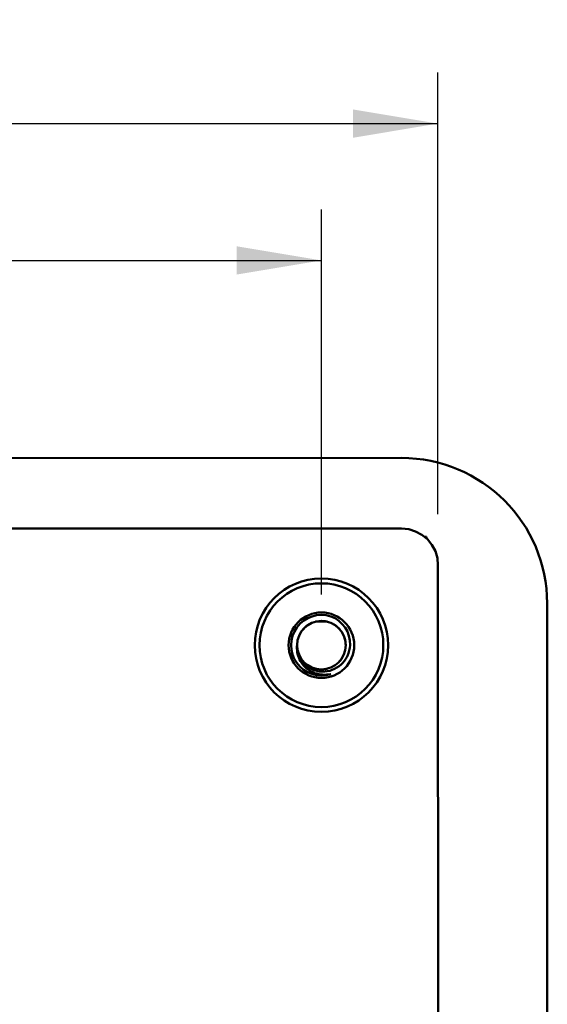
# Model space of a CAD drawing. Header units: millimetres. Extents: x 37 to 347, y 164 to 266.
# Tile 39 of 39: x 311 to 333, y 218 to 259. Entities that reach past the tile are written whole.
import ezdxf

# ---------------------------------------------------------------- set-up
doc = ezdxf.new("R2010")
doc.units = ezdxf.units.MM
doc.header["$LTSCALE"] = 0.75
doc.layers.add('Visible', color=7, linetype='Continuous', lineweight=50)
doc.layers.add('尺寸标注', color=3, linetype='Continuous', lineweight=25)
doc.styles.get("Standard").update_dxf_attribs({"font": 'arial.ttf'})
doc.dimstyles.new('Dim-ISO-25', dxfattribs={"dimtxt": 3.5, "dimasz": 3.5, "dimexe": 2.1, "dimexo": 2.1, "dimgap": 1.4, "dimtad": 1, "dimzin": 12, "dimdsep": 46, "dimtxsty": 'Standard', "dimcen": 0, "dimazin": 3, "dimtp": 0.1, "dimtm": 0.1, "dimtfac": 0.714286, "dimtmove": 0, "dimatfit": 3, "dimfxl": 1, "dimtzin": 12, "dimarcsym": 0})

# ---------------------------------------------------------------- blocks, each defined once
blk = doc.blocks.new('*D79')
at = {"color": 0, "linetype": 'ByBlock', "lineweight": -2}
for p, q in [((249.817, 235.29), (249.817, 251.103)), ((323.697, 235.232), (323.697, 251.103)), ((249.817, 249.003), (323.697, 249.003))]:
    blk.add_line(p, q, dxfattribs=at)
at = {"color": 0, "linetype": 'ByBlock'}
for points in [[(249.817, 249.003), (253.317, 248.42), (253.317, 249.587)], [(323.697, 249.003), (320.197, 248.42), (320.197, 249.587)]]:
    blk.add_solid(points, dxfattribs=at)
at = {"layer": 'Defpoints', "color": 0, "linetype": 'ByBlock'}
for p in [(249.817, 233.19), (323.697, 233.132)]:
    blk.add_point(p, dxfattribs=at)
at = {"color": 0, "linetype": 'ByBlock', "lineweight": -2, "insert": (286.757, 251.681), "char_height": 2.5, "attachment_point": 5}
blk.add_mtext('73.9', dxfattribs=at)
blk = doc.blocks.new('*D80')
at = {"color": 0, "linetype": 'ByBlock', "lineweight": -2}
for p, q in [((245.043, 238.539), (245.043, 256.745)), ((328.49, 238.539), (328.49, 256.745)), ((245.043, 254.645), (328.49, 254.645))]:
    blk.add_line(p, q, dxfattribs=at)
at = {"color": 0, "linetype": 'ByBlock'}
for points in [[(245.043, 254.645), (248.543, 254.061), (248.543, 255.228)], [(328.49, 254.645), (324.99, 254.061), (324.99, 255.228)]]:
    blk.add_solid(points, dxfattribs=at)
at = {"layer": 'Defpoints', "color": 0, "linetype": 'ByBlock'}
for p in [(245.043, 236.439), (328.49, 236.439)]:
    blk.add_point(p, dxfattribs=at)
at = {"color": 0, "linetype": 'ByBlock', "lineweight": -2, "insert": (286.767, 257.322), "char_height": 2.5, "attachment_point": 5}
blk.add_mtext('\\A0;83.45', dxfattribs=at)

msp = doc.modelspace()

# ---------------------------------------------------------------- linework, layer by layer
at = {"layer": 'Visible'}
for p, q in [((246.546, 240.848), (326.986, 240.859)), ((326.99, 237.946), (246.55, 237.939)), ((327.284, 237.918), (326.99, 237.946)), ((327.567, 237.832), (327.284, 237.918)), ((327.828, 237.692), (327.567, 237.832)), ((328.056, 237.505), (327.828, 237.692)), ((328.017, 237.609), (327.929, 237.609)), ((328.017, 237.537), (328.017, 237.609)), ((328.243, 237.277), (328.056, 237.505)), ((328.383, 237.016), (328.243, 237.277)), ((328.469, 236.733), (328.383, 237.016)), ((328.49, 236.439), (328.469, 236.733)), ((328.497, 184.279), (328.49, 236.439)), ((332.987, 234.86), (332.994, 185.86)), ((323.934, 234.109), (323.446, 234.109))]:
    msp.add_line(p, q, dxfattribs=at)
at = {"layer": 'Visible', "extrusion": (0, 0, -1)}
for radius in [2.75, 2.55, 1.35]:
    msp.add_circle((-323.69, 233.139), radius, dxfattribs=at)
at = {"layer": 'Visible'}
msp.add_circle((323.69, 233.139), 1, dxfattribs=at)
at = {"layer": 'Visible', "extrusion": (0, 0, -1)}
msp.add_arc((-326.987, 234.859), 6, 89.992, 179.992, dxfattribs=at)
at = {"layer": 'Visible'}
for centre, radius, start, end in [((323.69, 233.139), 1.25, 72.0009, 287.7855), ((323.657, 233.19), 1.213, 357.6212, 69.7698), ((323.697, 233.132), 1.009, 122.4168, 143.3277), ((323.691, 233.127), 1.012, 80.5087, 101.0821), ((323.681, 233.129), 1.013, 37.9129, 59.2646), ((323.673, 233.136), 1.018, 0.1918, 16.2597)]:
    msp.add_arc(centre, radius, start, end, dxfattribs=at)
for points, knots in [([(324.072, 231.949), (323.962, 231.926), (323.85, 231.918), (323.631, 231.934), (323.525, 231.956), (323.281, 232.042), (323.149, 232.119), (322.91, 232.336), (322.833, 232.459), (322.74, 232.649), (322.708, 232.75), (322.678, 232.949), (322.677, 233.045), (322.69, 233.139)], [-0.1622568, -0.1622568, -0.1622568, -0.1622568, -0.1413563, -0.1413563, -0.1213954, -0.1213954, -0.0927809, -0.0927809, -0.0607838, -0.0607838, -0.0288974, -0.0288974, 0, 0, 0, 0]), ([(322.69, 233.139), (322.686, 233.07), (322.69, 233), (322.711, 232.862), (322.728, 232.794), (322.8, 232.602), (322.872, 232.486), (323.059, 232.285), (323.173, 232.203), (323.429, 232.086), (323.568, 232.054), (323.854, 232.044), (323.998, 232.068), (324.27, 232.17), (324.395, 232.247), (324.61, 232.446), (324.697, 232.567), (324.825, 232.838), (324.861, 232.987), (324.869, 233.139)], [-0.343751, -0.343751, -0.343751, -0.343751, -0.322689, -0.322689, -0.3016529, -0.3016529, -0.2606922, -0.2606922, -0.2188328, -0.2188328, -0.1763844, -0.1763844, -0.1332363, -0.1332363, -0.0897888, -0.0897888, -0.0456993, -0.0456993, -0.0000029, -0.0000029, -0.0000029, -0.0000029])]:
    msp.add_open_spline(points, degree=3, knots=knots, dxfattribs=at)
for points in [[(322.743, 232.82), (322.731, 232.855), (322.721, 232.89), (322.713, 232.926)], [(322.733, 232.85), (322.726, 232.873), (322.72, 232.897), (322.714, 232.921)], [(322.75, 232.798), (322.738, 232.831), (322.728, 232.865), (322.719, 232.902)], [(323.233, 232.25), (323.197, 232.268), (323.161, 232.29), (323.124, 232.315)], [(323.184, 232.277), (323.165, 232.288), (323.147, 232.299), (323.13, 232.311)], [(323.247, 232.243), (323.209, 232.262), (323.17, 232.284), (323.133, 232.309)], [(323.203, 232.266), (323.18, 232.279), (323.159, 232.292), (323.139, 232.305)], [(323.252, 232.241), (323.219, 232.256), (323.188, 232.274), (323.158, 232.293)], [(324.498, 232.55), (324.48, 232.526), (324.462, 232.502), (324.442, 232.48)], [(324.526, 232.591), (324.503, 232.555), (324.478, 232.522), (324.452, 232.491)], [(324.52, 232.582), (324.507, 232.562), (324.493, 232.542), (324.477, 232.523)], [(323.906, 232.163), (323.885, 232.158), (323.865, 232.154), (323.845, 232.151)], [(323.939, 232.171), (323.915, 232.165), (323.89, 232.159), (323.864, 232.154)]]:
    msp.add_open_spline(points, degree=3, dxfattribs=at)

# ---------------------------------------------------------------- dimensions: what is measured, and where the dimension line sits
at = {"layer": '尺寸标注'}
dim = msp.add_linear_dim(base=(328.49, 254.645), p1=(245.043, 236.439), p2=(328.49, 236.439), dimstyle='Dim-ISO-25', override={"dimtxt": 2.5, "dimtoh": 1}, dxfattribs=at)
dim.commit()
dim.dimension.update_dxf_attribs({"geometry": '*D80', "text_midpoint": (286.767, 257.322)})
dim = msp.add_linear_dim(base=(323.697, 249.003), p1=(249.817, 233.19), p2=(323.697, 233.132), text='73.9', dimstyle='Dim-ISO-25', override={"dimtxt": 2.5, "dimtoh": 1}, dxfattribs=at)
dim.commit()
dim.dimension.update_dxf_attribs({"geometry": '*D79', "text_midpoint": (286.757, 251.681)})

doc.saveas('drawing.dxf')
